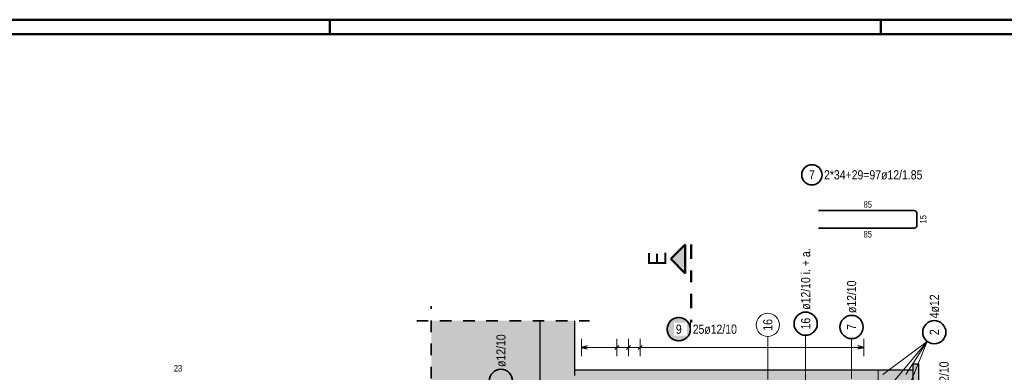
# Model space of a CAD drawing. Header units: millimetres. Extents: x 0 to 30.5, y -1.8 to 21.
# Tile 25 of 34: x 8.1 to 16.5, y 18 to 21. Entities that reach past the tile are written whole.
import ezdxf

# ---------------------------------------------------------------- set-up
doc = ezdxf.new("R2010")
doc.units = ezdxf.units.MM
doc.linetypes.add('DASHDOT', pattern=[1, 0.5, -0.25, 0, -0.25])
doc.linetypes.add('HIDDEN', pattern=[0.375, 0.25, -0.125])
doc.layers.add('Geschnittene Kanten', color=7, linetype='Continuous', lineweight=20)
doc.layers.add('Schraffuren', color=7, linetype='Continuous', lineweight=20)
doc.styles.add('Arial Narrow', font='ARIALN.TTF')
doc.linetypes.add('STRAKON_Linetype_13', pattern='A,15,[130,ltypeshp.shx,S=1.875,R=-30,X=0,Y=0],-1.875,[130,ltypeshp.shx,S=1.875,R=-30,X=0,Y=0]', length=16.875)

msp = doc.modelspace()

# ---------------------------------------------------------------- hatches: boundary and pattern name
at = {"lineweight": 25, "true_color": 0x0000ff}
msp.add_hatch(color=5, dxfattribs=at).paths.add_polyline_path([(13.664286, 18.962948), (13.789286, 18.837948), (13.789286, 19.087948)])
at = {"lineweight": 25, "true_color": 0xcef2bf}
for points in [[(12.538237, 14.857504), (12.838238, 14.857504), (12.838238, 18.429497), (12.538237, 18.429497)], [(12.838238, 17.757504), (15.453238, 17.757504), (15.453238, 18.007504), (12.838238, 18.007504)], [(15.753238, 14.357504), (15.753238, 18.007504), (15.453238, 18.007504), (15.453238, 14.357504)]]:
    msp.add_hatch(color=254, dxfattribs=at).paths.add_polyline_path(points)
at = {"lineweight": 25, "true_color": 0xffffff}
msp.add_hatch(color=7, dxfattribs=at).paths.add_polyline_path([(13.84318, 18.357111), (13.843113, 18.36095), (13.842913, 18.364784), (13.842578, 18.368609), (13.84211, 18.37242), (13.841509, 18.376212), (13.840777, 18.379981), (13.839913, 18.383722), (13.838919, 18.387431), (13.837797, 18.391103), (13.836547, 18.394733), (13.835171, 18.398318), (13.83367, 18.401852), (13.832048, 18.405332), (13.830305, 18.408753), (13.828443, 18.412111), (13.826466, 18.415402), (13.824375, 18.418622), (13.822172, 18.421767), (13.819862, 18.424834), (13.817445, 18.427818), (13.814926, 18.430715), (13.812308, 18.433523), (13.809593, 18.436238), (13.806785, 18.438857), (13.803887, 18.441376), (13.800903, 18.443792), (13.797837, 18.446103), (13.794692, 18.448305), (13.791472, 18.450396), (13.78818, 18.452374), (13.784822, 18.454235), (13.781401, 18.455978), (13.777922, 18.457601), (13.774387, 18.459101), (13.770803, 18.460477), (13.767172, 18.461727), (13.763501, 18.46285), (13.759792, 18.463844), (13.756051, 18.464707), (13.752282, 18.46544), (13.74849, 18.466041), (13.744679, 18.466508), (13.740854, 18.466843), (13.737019, 18.467044), (13.73318, 18.467111), (13.729342, 18.467044), (13.725507, 18.466843), (13.721682, 18.466508), (13.717871, 18.466041), (13.714079, 18.46544), (13.71031, 18.464707), (13.706569, 18.463844), (13.70286, 18.46285), (13.699189, 18.461727), (13.695558, 18.460477), (13.691974, 18.459101), (13.688439, 18.457601), (13.68496, 18.455978), (13.681539, 18.454235), (13.67818, 18.452374), (13.674889, 18.450396), (13.671669, 18.448305), (13.668524, 18.446103), (13.665458, 18.443792), (13.662474, 18.441376), (13.659576, 18.438857), (13.656768, 18.436238), (13.654053, 18.433523), (13.651435, 18.430715), (13.648916, 18.427818), (13.646499, 18.424834), (13.644189, 18.421767), (13.641986, 18.418622), (13.639895, 18.415402), (13.637918, 18.412111), (13.636056, 18.408753), (13.634313, 18.405332), (13.63269, 18.401852), (13.63119, 18.398318), (13.629814, 18.394733), (13.628564, 18.391103), (13.627442, 18.387431), (13.626448, 18.383722), (13.625584, 18.379981), (13.624852, 18.376212), (13.624251, 18.37242), (13.623783, 18.368609), (13.623448, 18.364784), (13.623247, 18.36095), (13.62318, 18.357111), (13.623247, 18.353272), (13.623448, 18.349438), (13.623783, 18.345613), (13.624251, 18.341802), (13.624852, 18.33801), (13.625584, 18.334241), (13.626448, 18.3305), (13.627442, 18.326791), (13.628564, 18.323119), (13.629814, 18.319489), (13.63119, 18.315904), (13.63269, 18.31237), (13.634313, 18.30889), (13.636056, 18.305469), (13.637918, 18.302111), (13.639895, 18.29882), (13.641986, 18.2956), (13.644189, 18.292455), (13.646499, 18.289388), (13.648916, 18.286404), (13.651435, 18.283507), (13.654053, 18.280699), (13.656768, 18.277984), (13.659576, 18.275365), (13.662474, 18.272846), (13.665458, 18.27043), (13.668524, 18.268119), (13.671669, 18.265917), (13.674889, 18.263826), (13.67818, 18.261848), (13.681539, 18.259987), (13.68496, 18.258244), (13.688439, 18.256621), (13.691974, 18.255121), (13.695558, 18.253745), (13.699189, 18.252495), (13.70286, 18.251372), (13.706569, 18.250379), (13.71031, 18.249515), (13.714079, 18.248782), (13.717871, 18.248182), (13.721682, 18.247714), (13.725507, 18.247379), (13.729342, 18.247178), (13.73318, 18.247111), (13.737019, 18.247178), (13.740854, 18.247379), (13.744679, 18.247714), (13.74849, 18.248182), (13.752282, 18.248782), (13.756051, 18.249515), (13.759792, 18.250379), (13.763501, 18.251372), (13.767172, 18.252495), (13.770803, 18.253745), (13.774387, 18.255121), (13.777922, 18.256621), (13.781401, 18.258244), (13.784822, 18.259987), (13.78818, 18.261848), (13.791472, 18.263826), (13.794692, 18.265917), (13.797837, 18.268119), (13.800903, 18.27043), (13.803887, 18.272846), (13.806785, 18.275365), (13.809593, 18.277984), (13.812308, 18.280699), (13.814926, 18.283507), (13.817445, 18.286404), (13.819862, 18.289388), (13.822172, 18.292455), (13.824375, 18.2956), (13.826466, 18.29882), (13.828443, 18.302111), (13.830305, 18.305469), (13.832048, 18.30889), (13.83367, 18.31237), (13.835171, 18.315904), (13.836547, 18.319489), (13.837797, 18.323119), (13.838919, 18.326791), (13.839913, 18.3305), (13.840777, 18.334241), (13.841509, 18.33801), (13.84211, 18.341802), (13.842578, 18.345613), (13.842913, 18.349438)])
at = {"layer": 'Schraffuren', "lineweight": 25, "true_color": 0xd7ffd7}
msp.add_hatch(color=254, dxfattribs=at).paths.add_polyline_path([(11.598773, 15.1075), (12.538237, 15.1075), (12.538237, 18.429497), (11.598773, 18.429497)])
at = {"layer": 'Schraffuren', "lineweight": 25, "true_color": 0xeaffea}
msp.add_hatch(color=7, dxfattribs=at).paths.add_polyline_path([(15.803238, 13.557743), (15.803238, 18.057504), (15.753238, 18.057504), (15.753238, 14.357504), (15.738238, 13.557743)])

# ---------------------------------------------------------------- linework, layer by layer
at = {"color": 4, "linetype": 'Continuous', "lineweight": 50}
for p, q in [((29.725, 21.025), (0, 21.025)), ((29.6, 20.9), (0.5, 20.9)), ((13.664286, 18.962948), (13.789286, 19.087948)), ((13.789286, 19.087948), (13.789286, 18.837948)), ((13.789286, 18.837948), (13.664286, 18.962948))]:
    msp.add_line(p, q, dxfattribs=at)
at = {"color": 4, "linetype": 'Continuous', "lineweight": 50, "ltscale": 0.4}
for p, q in [((10.725, 21.025), (10.725, 20.9)), ((15.475, 21.025), (15.475, 20.9))]:
    msp.add_line(p, q, dxfattribs=at)
at = {"color": 2, "linetype": 'Continuous', "lineweight": 35}
for p, q in [((14.936563, 19.37901), (15.762563, 19.37901)), ((15.786563, 19.35501), (15.786563, 19.25301)), ((15.762563, 19.22901), (14.936563, 19.22901))]:
    msp.add_line(p, q, dxfattribs=at)
at = {"color": 4, "linetype": 'DASHDOT', "lineweight": 50, "ltscale": 0.25}
msp.add_line((13.839286, 19.087948), (13.839286, 18.358455), dxfattribs=at)
at = {"color": 2, "linetype": 'HIDDEN', "lineweight": 35, "ltscale": 0.25}
for p, q in [((11.598773, 14.7325), (11.598773, 18.554497)), ((11.473773, 18.429497), (12.963238, 18.429497))]:
    msp.add_line(p, q, dxfattribs=at)
at = {"color": 5, "linetype": 'Continuous', "lineweight": 18}
for p, q in [((12.894241, 18.275), (12.894241, 18.125)), ((13.198365, 18.125), (13.198365, 18.275)), ((13.29974, 18.125), (13.29974, 18.275)), ((13.401115, 18.125), (13.401115, 18.275)), ((14.826978, 18.304412), (14.826978, 17.788504)), ((15.222928, 18.275875), (15.222928, 17.932504)), ((15.327238, 18.125), (15.327238, 18.275)), ((15.491545, 17.966197), (15.875444, 18.251434)), ((15.495398, 17.79792), (15.875444, 18.251434)), ((15.689367, 17.966197), (15.875444, 18.251434)), ((15.689367, 17.79792), (15.875444, 18.251434)), ((15.327238, 18.2), (12.894241, 18.2))]:
    msp.add_line(p, q, dxfattribs=at)
at = {"color": 9, "linetype": 'Continuous', "lineweight": 0}
msp.add_line((14.500648, 18.293836), (14.500648, 17.924128), dxfattribs=at)
at = {"color": 3, "linetype": 'Continuous', "lineweight": 25}
for p, q in [((12.944241, 18.213397), (12.894241, 18.2)), ((12.894241, 18.2), (12.944241, 18.186603)), ((13.180688, 18.182322), (13.216043, 18.217678)), ((13.282063, 18.182322), (13.317418, 18.217678)), ((13.383438, 18.182322), (13.418793, 18.217678)), ((15.327238, 18.2), (15.277238, 18.213397)), ((15.277238, 18.186603), (15.327238, 18.2))]:
    msp.add_line(p, q, dxfattribs=at)
at = {"color": 3, "linetype": 'HIDDEN', "lineweight": 25, "ltscale": 0.25}
msp.add_line((12.838238, 17.757504), (12.838238, 18.007504), dxfattribs=at)
at = {"color": 6, "linetype": 'STRAKON_Linetype_13', "lineweight": 13, "ltscale": 0.01}
msp.add_line((15.453238, 17.757504), (15.453238, 18.007504), dxfattribs=at)
at = {"color": 2, "linetype": 'Continuous', "lineweight": 35}
for centre, radius in [((14.880431, 19.687735), 0.0875), ((14.826978, 18.404412), 0.1), ((13.73318, 18.357111), 0.1), ((15.222928, 18.375875), 0.1), ((15.936002, 18.331012), 0.1), ((12.19997, 17.9114), 0.1)]:
    msp.add_circle(centre, radius, dxfattribs=at)
at = {"color": 9, "linetype": 'Continuous', "lineweight": 0}
for centre, radius in [((11.598773, 18.429497), 0.00111), ((14.500648, 18.393836), 0.1)]:
    msp.add_circle(centre, radius, dxfattribs=at)
at = {"color": 2, "linetype": 'Continuous', "lineweight": 35}
for centre, start, end in [((15.762563, 19.35501), 0, 90), ((15.762563, 19.25301), 270, 0)]:
    msp.add_arc(centre, 0.024, start, end, dxfattribs=at)
at = {"layer": 'Geschnittene Kanten', "color": 3, "linetype": 'Continuous', "lineweight": 25}
for p, q in [((12.538237, 14.8575), (12.538237, 18.429497)), ((12.838238, 18.007504), (12.838238, 18.429497)), ((12.838238, 18.007504), (15.453238, 18.007504)), ((15.453238, 18.007504), (15.753238, 18.007504)), ((15.753238, 18.007504), (15.753238, 18.057504)), ((15.753238, 18.057504), (15.803238, 18.057504)), ((15.753238, 14.357504), (15.753238, 18.007504)), ((15.803238, 13.557743), (15.803238, 18.057504))]:
    msp.add_line(p, q, dxfattribs=at)

# ---------------------------------------------------------------- texts
at = {"color": 1, "lineweight": 70, "style": 'Arial Narrow'}
msp.add_text('E', height=0.1575, rotation=90, dxfattribs=at).set_placement((13.625774, 18.90544))
at = {"color": 2, "lineweight": 35, "char_height": 0.07875, "attachment_point": 1, "line_spacing_factor": 0.9, "style": 'Arial Narrow'}
for s, insert in [('7', (14.855625, 19.72711)), ('2*34+29=97ø12/1.85', (14.985431, 19.72711))]:
    msp.add_mtext(s, dxfattribs=dict(at, insert=insert))
at = {"color": 3, "lineweight": 25, "char_height": 0.05625, "attachment_point": 1, "line_spacing_factor": 0.9, "style": 'Arial Narrow'}
for s, insert in [('85', (15.326126, 19.46026)), ('85', (15.326126, 19.20401)), ('23', (9.380202, 18.048389))]:
    msp.add_mtext(s, dxfattribs=dict(at, insert=insert))
at = {"color": 3, "lineweight": 25, "insert": (15.811563, 19.268572), "char_height": 0.05625, "attachment_point": 1, "rotation": 90, "line_spacing_factor": 0.9, "style": 'Arial Narrow'}
msp.add_mtext('15', dxfattribs=at)
at = {"color": 2, "lineweight": 35, "char_height": 0.07875, "attachment_point": 1, "rotation": 90, "line_spacing_factor": 0.9, "style": 'Arial Narrow'}
for s, insert in [('ø12/10 i. + a.', (14.787603, 18.524412)), ('ø12/10', (15.183553, 18.495875)), ('4ø12', (15.896627, 18.451012)), ('16', (14.787603, 18.354799)), ('ø12/10', (12.160595, 18.0314)), ('7', (15.183553, 18.351069)), ('2', (15.896627, 18.306206)), ('ø12/10', (15.980065, 17.797808)), ('29ø12/1.83', (9.774514, 17.456867))]:
    msp.add_mtext(s, dxfattribs=dict(at, insert=insert))
at = {"color": 9, "lineweight": 0, "insert": (14.461273, 18.344224), "char_height": 0.07875, "attachment_point": 1, "rotation": 90, "line_spacing_factor": 0.9, "style": 'Arial Narrow'}
msp.add_mtext('16', dxfattribs=at)

# ---------------------------------------------------------------- next in the draw order: texts
at = {"color": 2, "lineweight": 35, "char_height": 0.07875, "attachment_point": 1, "line_spacing_factor": 0.9, "style": 'Arial Narrow', "bg_fill": 3, "box_fill_scale": 1.2, "bg_fill_color": 256, "bg_fill_true_color": 13158600, "bg_fill_transparency": 0}
for s, insert in [('9', (13.708374, 18.396486)), ('25ø12/10', (13.85318, 18.396486))]:
    msp.add_mtext(s, dxfattribs=dict(at, insert=insert))

doc.saveas('drawing.dxf')
